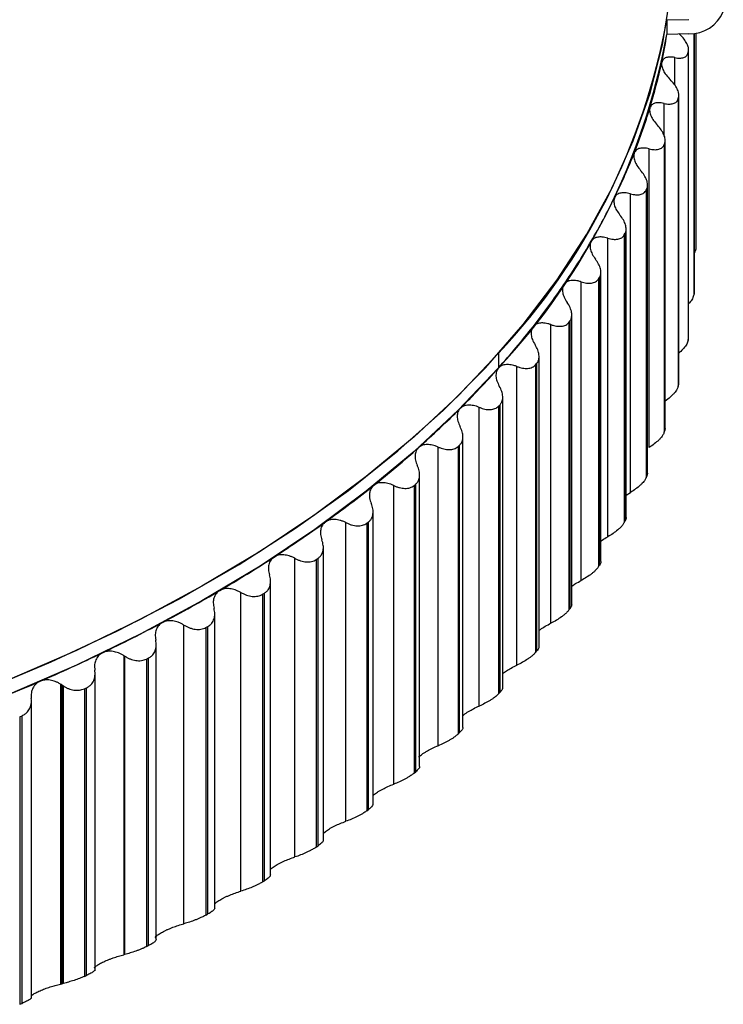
# Paper-space layout '_Isométrica' of a CAD drawing. Header units: millimetres. Extents: x -40 to 45.2, y -27.8 to 60.8.
# Tile 6 of 8: x 20.8 to 36.6, y -24 to -1.9. Entities that reach past the tile are written whole.
import ezdxf

# ---------------------------------------------------------------- set-up
doc = ezdxf.new("R2010")
doc.units = ezdxf.units.MM

psp = doc.layouts.new('_Isométrica')

# ---------------------------------------------------------------- linework, layer by layer
at = {"color": 7, "linetype": 'Continuous', "lineweight": 25}
for p, q in [((35.349, -1.89), (35.841, -1.876)), ((35.349, -1.89), (35.349, -2.217)), ((35.841, -2.203), (35.349, -2.217)), ((35.958, -2.193), (35.958, -8.03)), ((35.961, -7.98), (35.961, -2.192)), ((35.961, -7.992), (35.961, -2.192)), ((36, -2.185), (36, -6.986)), ((35.825, -2.621), (35.831, -2.583)), ((35.825, -2.621), (35.825, -9.071)), ((35.831, -9.034), (35.831, -2.583)), ((35.833, -9.009), (35.833, -2.552)), ((35.528, -3.352), (35.528, -2.733)), ((35.601, -3.657), (35.611, -3.62)), ((35.601, -3.657), (35.601, -10.108)), ((35.611, -10.071), (35.611, -3.62)), ((35.616, -10.033), (35.616, -3.573)), ((35.284, -4.472), (35.284, -3.761)), ((35.31, -11.05), (35.31, -4.586)), ((34.951, -11.478), (34.951, -4.78)), ((35.287, -4.686), (35.3, -4.649)), ((35.287, -4.686), (35.287, -11.137)), ((35.3, -11.1), (35.3, -4.649)), ((34.885, -5.704), (34.901, -5.668)), ((34.885, -5.704), (34.885, -12.155)), ((34.901, -12.118), (34.901, -5.668)), ((34.916, -12.056), (34.916, -5.589)), ((34.53, -12.486), (34.53, -5.788)), ((34.435, -13.051), (34.435, -6.578)), ((34.021, -13.481), (34.021, -6.783)), ((34.394, -6.71), (34.413, -6.674)), ((34.394, -6.71), (34.394, -13.16)), ((34.413, -13.124), (34.413, -6.674)), ((33.816, -7.7), (33.839, -7.664)), ((33.816, -7.7), (33.816, -14.15)), ((33.839, -14.115), (33.839, -7.664)), ((33.869, -14.032), (33.869, -7.55)), ((33.427, -14.46), (33.427, -7.762)), ((35.958, -8.03), (35.961, -7.992)), ((33.218, -14.996), (33.218, -8.504)), ((32.748, -15.42), (32.748, -8.722)), ((33.153, -8.671), (33.179, -8.637)), ((33.153, -8.671), (33.153, -15.122)), ((33.179, -15.087), (33.179, -8.637)), ((35.825, -9.071), (35.831, -9.034)), ((31.576, -9.366), (31.576, -9.693)), ((32.484, -15.94), (32.484, -9.438)), ((31.987, -16.36), (31.987, -9.661)), ((32.406, -9.623), (32.435, -9.589)), ((32.406, -9.623), (32.406, -16.073)), ((32.435, -16.04), (32.435, -9.589)), ((35.601, -10.108), (35.611, -10.071)), ((35.611, -10.033), (35.611, -10.071)), ((31.67, -16.861), (31.67, -10.349)), ((31.144, -17.276), (31.144, -10.578)), ((31.578, -10.551), (31.609, -10.518)), ((31.578, -10.551), (31.578, -17.002)), ((31.609, -16.969), (31.609, -10.518)), ((30.777, -17.758), (30.777, -11.236)), ((35.287, -11.137), (35.3, -11.1)), ((35.306, -11.05), (35.3, -11.1)), ((30.223, -18.166), (30.223, -11.468)), ((30.669, -11.455), (30.703, -11.423)), ((30.669, -11.455), (30.669, -17.905)), ((30.703, -17.873), (30.703, -11.423)), ((29.807, -18.63), (29.807, -12.093)), ((34.885, -12.155), (34.901, -12.118)), ((34.914, -12.056), (34.901, -12.118)), ((29.226, -19.029), (29.226, -12.331)), ((29.683, -12.33), (29.72, -12.299)), ((29.683, -12.33), (29.683, -18.781)), ((29.72, -18.75), (29.72, -12.299)), ((34.435, -12.549), (34.53, -12.486)), ((28.764, -19.473), (28.764, -12.921)), ((28.155, -19.862), (28.155, -13.164)), ((28.622, -13.177), (28.662, -13.147)), ((28.622, -13.177), (28.622, -19.627)), ((28.662, -19.597), (28.662, -13.147)), ((34.394, -13.16), (34.413, -13.124)), ((27.649, -20.285), (27.649, -13.718)), ((27.013, -20.662), (27.013, -13.964)), ((27.489, -13.991), (27.531, -13.962)), ((27.489, -13.991), (27.489, -20.442)), ((27.531, -20.413), (27.531, -13.962)), ((33.816, -14.15), (33.839, -14.115)), ((26.465, -21.064), (26.465, -14.481)), ((25.802, -21.429), (25.802, -14.731)), ((26.286, -14.771), (26.331, -14.744)), ((26.286, -14.771), (26.286, -21.222)), ((26.331, -21.194), (26.331, -14.744)), ((25.216, -21.807), (25.216, -15.209)), ((33.153, -15.122), (33.179, -15.087)), ((24.526, -22.159), (24.526, -15.461)), ((25.017, -15.516), (25.064, -15.49)), ((25.017, -15.516), (25.017, -21.966)), ((25.064, -21.94), (25.064, -15.49)), ((23.905, -22.515), (23.905, -15.898)), ((32.406, -16.073), (32.435, -16.04)), ((23.181, -16.148), (23.181, -22.854)), ((23.189, -22.852), (23.189, -16.153)), ((23.197, -22.85), (23.197, -16.159)), ((23.685, -16.223), (23.734, -16.198)), ((23.685, -16.223), (23.685, -22.673)), ((23.734, -22.648), (23.734, -16.198)), ((22.534, -23.217), (22.534, -16.514)), ((21.761, -16.785), (21.761, -23.512)), ((21.793, -23.504), (21.793, -16.806)), ((21.824, -23.497), (21.824, -16.827)), ((22.293, -16.89), (22.344, -16.866)), ((22.293, -16.89), (22.293, -23.34)), ((22.344, -23.317), (22.344, -16.866)), ((31.578, -17.002), (31.609, -16.969)), ((21.108, -23.836), (21.108, -17.133)), ((20.845, -17.516), (20.898, -17.494)), ((20.845, -17.516), (20.845, -23.966)), ((20.898, -23.945), (20.898, -17.494)), ((30.669, -17.905), (30.703, -17.873)), ((29.683, -18.781), (29.72, -18.75)), ((28.622, -19.627), (28.662, -19.597)), ((27.649, -20.126), (27.695, -20.088)), ((27.489, -20.442), (27.531, -20.413)), ((26.286, -21.222), (26.331, -21.194)), ((25.017, -21.966), (25.064, -21.94)), ((23.685, -22.673), (23.734, -22.648)), ((22.293, -23.34), (22.344, -23.317)), ((20.845, -23.966), (20.898, -23.945))]:
    psp.add_line(p, q, dxfattribs=at)
at = {"color": 7, "linetype": 'Continuous', "lineweight": 25, "flags": 128}
for points in [[(20.016, -16.925), (21.548, -16.286), (23.019, -15.601), (24.425, -14.872), (25.762, -14.1), (27.025, -13.289), (28.212, -12.44), (29.319, -11.555), (30.343, -10.638), (31.28, -9.691), (32.129, -8.716), (32.887, -7.716), (33.552, -6.695), (34.122, -5.655), (34.595, -4.598), (34.97, -3.529), (35.246, -2.449), (35.421, -1.363)], [(31.576, -9.366), (30.673, -10.318), (29.684, -11.24), (28.612, -12.131), (27.46, -12.988), (26.231, -13.809), (24.928, -14.591), (23.556, -15.332), (22.117, -16.03), (20.617, -16.683), (19.059, -17.29), (17.447, -17.848), (15.786, -18.356), (14.082, -18.812), (12.337, -19.216), (10.559, -19.566), (8.75, -19.861), (6.917, -20.101), (5.065, -20.284), (3.198, -20.41)], [(31.576, -9.693), (30.673, -10.644), (29.684, -11.567), (28.612, -12.458), (27.46, -13.315), (26.231, -14.136), (24.928, -14.918), (23.556, -15.659), (22.117, -16.357), (20.617, -17.01), (19.059, -17.617), (17.447, -18.175), (15.786, -18.683), (14.082, -19.139), (12.337, -19.543), (10.559, -19.893), (8.75, -20.188), (6.917, -20.428), (5.065, -20.611), (3.198, -20.737)]]:
    psp.add_lwpolyline(points, dxfattribs=at)
at = {"color": 7, "linetype": 'Continuous', "lineweight": 25}
for centre, radius, start, end in [((35.858, -1.386), 0.817, 268.819, 337.4117), ((20.71, 0.808), 14.885, 316.8828, 349.5578), ((20.71, 0.481), 14.885, 316.8828, 349.5578), ((23.262, -0.277), 12.241, 347.9086, 350.8804), ((22.896, -0.196), 12.616, 343.1177, 347.8976), ((22.299, -0.014), 13.24, 338.4858, 343.1144), ((21.548, 0.283), 14.048, 334.0341, 338.4834), ((20.654, 0.719), 15.042, 329.7816, 334.0326), ((19.634, 1.313), 16.223, 325.7388, 329.7808), ((18.504, 2.083), 17.59, 321.9088, 325.7386), ((17.284, 3.039), 19.14, 318.289, 321.9092), ((15.994, 4.188), 20.868, 314.8723, 318.2897), ((14.656, 5.532), 22.764, 311.6484, 314.8732), ((13.29, 7.067), 24.82, 308.6052, 311.6495), ((11.917, 8.785), 27.018, 305.7296, 308.6064), ((10.559, 10.672), 29.343, 303.0081, 305.7309), ((9.235, 12.709), 31.773, 300.4272, 303.0093), ((7.963, 14.874), 34.283, 297.974, 300.4284), ((6.759, 17.139), 36.848, 295.6359, 297.9751), ((5.638, 19.474), 39.439, 293.4014, 295.637), ((4.61, 21.846), 42.024, 291.2595, 293.4024)]:
    psp.add_arc(centre, radius, start, end, dxfattribs=at)
for points, knots in [([(35.831, -2.583), (35.832, -2.574), (35.834, -2.556), (35.832, -2.526), (35.825, -2.49), (35.81, -2.446), (35.777, -2.378), (35.717, -2.291), (35.652, -2.227), (35.619, -2.195)], [0, 0, 0, 0, 0.082854, 0.165929, 0.250146, 0.374251, 0.499638, 0.745109, 1, 1, 1, 1]), ([(35.528, -2.733), (35.547, -2.737), (35.585, -2.744), (35.637, -2.746), (35.685, -2.742), (35.727, -2.732), (35.764, -2.715), (35.793, -2.69), (35.815, -2.659), (35.821, -2.634), (35.825, -2.621)], [0, 0, 0, 0, 0.129351, 0.254419, 0.377148, 0.499596, 0.624417, 0.748825, 0.875523, 1, 1, 1, 1]), ([(35.232, -2.841), (35.23, -2.854), (35.226, -2.88), (35.232, -2.925), (35.246, -2.974), (35.275, -3.04), (35.329, -3.127), (35.39, -3.191), (35.422, -3.226)], [0, 0, 0, 0, 0.120692, 0.24373, 0.369847, 0.499724, 0.734335, 1, 1, 1, 1]), ([(35.528, -2.733), (35.508, -2.729), (35.469, -2.722), (35.417, -2.72), (35.371, -2.724), (35.316, -2.737), (35.259, -2.77), (35.241, -2.817), (35.232, -2.841)], [0, 0, 0, 0, 0.136966, 0.265944, 0.387157, 0.500874, 0.75657, 1, 1, 1, 1]), ([(35.611, -3.62), (35.612, -3.611), (35.616, -3.593), (35.616, -3.563), (35.612, -3.526), (35.6, -3.482), (35.571, -3.414), (35.516, -3.325), (35.454, -3.259), (35.422, -3.226)], [0, 0, 0, 0, 0.082855, 0.165929, 0.250146, 0.374251, 0.499638, 0.745109, 1, 1, 1, 1]), ([(35.284, -3.761), (35.263, -3.756), (35.224, -3.748), (35.17, -3.745), (35.122, -3.747), (35.064, -3.759), (35.002, -3.789), (34.98, -3.836), (34.969, -3.86)], [0, 0, 0, 0, 0.136966, 0.265943, 0.387156, 0.500873, 0.75657, 1, 1, 1, 1]), ([(35.284, -3.761), (35.304, -3.765), (35.342, -3.773), (35.397, -3.777), (35.446, -3.775), (35.491, -3.765), (35.53, -3.749), (35.563, -3.726), (35.588, -3.695), (35.597, -3.67), (35.601, -3.657)], [0, 0, 0, 0, 0.129351, 0.254419, 0.377149, 0.499596, 0.624417, 0.748826, 0.875523, 1, 1, 1, 1]), ([(34.969, -3.86), (34.966, -3.872), (34.96, -3.899), (34.962, -3.944), (34.972, -3.993), (34.997, -4.06), (35.047, -4.148), (35.105, -4.214), (35.136, -4.25)], [0, 0, 0, 0, 0.120692, 0.24373, 0.369847, 0.499724, 0.734335, 1, 1, 1, 1]), ([(35.3, -4.649), (35.303, -4.64), (35.308, -4.622), (35.311, -4.592), (35.309, -4.556), (35.3, -4.511), (35.275, -4.442), (35.225, -4.352), (35.166, -4.284), (35.136, -4.25)], [0, 0, 0, 0, 0.082855, 0.165929, 0.250146, 0.374251, 0.499638, 0.745109, 1, 1, 1, 1]), ([(34.951, -4.78), (34.93, -4.775), (34.89, -4.766), (34.834, -4.761), (34.784, -4.761), (34.723, -4.771), (34.657, -4.8), (34.63, -4.847), (34.617, -4.869)], [0, 0, 0, 0, 0.136965, 0.265943, 0.387156, 0.500873, 0.75657, 1, 1, 1, 1]), ([(34.951, -4.78), (34.971, -4.785), (35.011, -4.794), (35.066, -4.799), (35.118, -4.799), (35.165, -4.791), (35.207, -4.776), (35.243, -4.753), (35.271, -4.724), (35.282, -4.699), (35.287, -4.686)], [0, 0, 0, 0, 0.129351, 0.254419, 0.377149, 0.499596, 0.624417, 0.748826, 0.875523, 1, 1, 1, 1]), ([(34.617, -4.869), (34.613, -4.882), (34.605, -4.908), (34.603, -4.953), (34.611, -5.003), (34.632, -5.07), (34.676, -5.16), (34.731, -5.228), (34.76, -5.264)], [0, 0, 0, 0, 0.120692, 0.24373, 0.369847, 0.499724, 0.734335, 1, 1, 1, 1]), ([(34.901, -5.668), (34.904, -5.659), (34.911, -5.641), (34.916, -5.611), (34.917, -5.575), (34.911, -5.53), (34.89, -5.46), (34.845, -5.369), (34.789, -5.299), (34.76, -5.264)], [0, 0, 0, 0, 0.082855, 0.165929, 0.250147, 0.374252, 0.499638, 0.745109, 1, 1, 1, 1]), ([(34.53, -5.788), (34.55, -5.793), (34.59, -5.804), (34.648, -5.811), (34.701, -5.812), (34.751, -5.805), (34.795, -5.792), (34.833, -5.77), (34.865, -5.742), (34.878, -5.717), (34.885, -5.704)], [0, 0, 0, 0, 0.129351, 0.254419, 0.377149, 0.499597, 0.624417, 0.748826, 0.875523, 1, 1, 1, 1]), ([(34.178, -5.868), (34.173, -5.88), (34.162, -5.906), (34.158, -5.951), (34.162, -6.001), (34.178, -6.069), (34.218, -6.16), (34.27, -6.229), (34.297, -6.266)], [0, 0, 0, 0, 0.120692, 0.24373, 0.369847, 0.499724, 0.734335, 1, 1, 1, 1]), ([(34.53, -5.788), (34.509, -5.783), (34.468, -5.772), (34.41, -5.765), (34.359, -5.765), (34.295, -5.773), (34.224, -5.8), (34.193, -5.845), (34.178, -5.868)], [0, 0, 0, 0, 0.136965, 0.265943, 0.387155, 0.500872, 0.756569, 1, 1, 1, 1]), ([(34.413, -6.674), (34.417, -6.665), (34.426, -6.647), (34.433, -6.618), (34.436, -6.581), (34.433, -6.536), (34.417, -6.466), (34.378, -6.373), (34.324, -6.302), (34.297, -6.266)], [0, 0, 0, 0, 0.082855, 0.165929, 0.250147, 0.374252, 0.499638, 0.745109, 1, 1, 1, 1]), ([(34.021, -6.783), (34, -6.777), (33.958, -6.765), (33.899, -6.757), (33.847, -6.755), (33.78, -6.761), (33.705, -6.785), (33.67, -6.83), (33.652, -6.852)], [0, 0, 0, 0, 0.136966, 0.265945, 0.387158, 0.500875, 0.756571, 1, 1, 1, 1]), ([(34.021, -6.783), (34.042, -6.789), (34.083, -6.8), (34.142, -6.809), (34.197, -6.812), (34.248, -6.807), (34.295, -6.794), (34.336, -6.774), (34.371, -6.746), (34.386, -6.722), (34.394, -6.71)], [0, 0, 0, 0, 0.129351, 0.254419, 0.377149, 0.499597, 0.624418, 0.748826, 0.875523, 1, 1, 1, 1]), ([(33.652, -6.852), (33.646, -6.865), (33.634, -6.89), (33.626, -6.935), (33.626, -6.985), (33.639, -7.053), (33.673, -7.145), (33.722, -7.216), (33.747, -7.253)], [0, 0, 0, 0, 0.1206917, 0.2437299, 0.3698474, 0.4997246, 0.7343356, 1, 1, 1, 1]), ([(36, -6.986), (35.998, -7.014), (35.995, -7.052), (35.968, -7.097), (35.961, -7.109)], [0, 0, 0, 0, 0.731151, 1, 1, 1, 1]), ([(33.839, -7.664), (33.843, -7.656), (33.853, -7.638), (33.863, -7.609), (33.869, -7.572), (33.869, -7.527), (33.857, -7.457), (33.823, -7.363), (33.773, -7.29), (33.747, -7.253)], [0, 0, 0, 0, 0.082855, 0.165929, 0.250147, 0.374252, 0.499638, 0.745109, 1, 1, 1, 1]), ([(33.427, -7.762), (33.448, -7.768), (33.489, -7.781), (33.549, -7.792), (33.606, -7.796), (33.659, -7.792), (33.708, -7.781), (33.752, -7.762), (33.79, -7.735), (33.807, -7.711), (33.816, -7.7)], [0, 0, 0, 0, 0.129351, 0.254419, 0.377149, 0.499597, 0.624418, 0.748826, 0.875523, 1, 1, 1, 1]), ([(33.042, -7.82), (33.035, -7.832), (33.02, -7.857), (33.009, -7.902), (33.006, -7.952), (33.014, -8.02), (33.043, -8.113), (33.088, -8.185), (33.113, -8.224)], [0, 0, 0, 0, 0.120692, 0.24373, 0.369848, 0.499725, 0.734336, 1, 1, 1, 1]), ([(33.427, -7.762), (33.405, -7.755), (33.363, -7.742), (33.303, -7.732), (33.249, -7.728), (33.18, -7.733), (33.101, -7.755), (33.061, -7.799), (33.042, -7.82)], [0, 0, 0, 0, 0.136966, 0.265945, 0.387158, 0.500876, 0.756571, 1, 1, 1, 1]), ([(35.958, -8.03), (35.951, -8.058), (35.939, -8.115), (35.89, -8.196), (35.847, -8.242), (35.833, -8.256)], [0, 0, 0, 0, 0.407695, 0.814741, 1, 1, 1, 1]), ([(33.179, -8.637), (33.184, -8.628), (33.195, -8.611), (33.207, -8.582), (33.216, -8.546), (33.219, -8.501), (33.212, -8.43), (33.183, -8.335), (33.136, -8.261), (33.113, -8.224)], [0, 0, 0, 0, 0.082855, 0.165929, 0.250147, 0.374252, 0.499638, 0.745109, 1, 1, 1, 1]), ([(32.348, -8.769), (32.34, -8.781), (32.323, -8.805), (32.309, -8.85), (32.302, -8.899), (32.306, -8.968), (32.33, -9.062), (32.372, -9.135), (32.394, -9.174)], [0, 0, 0, 0, 0.120692, 0.24373, 0.369848, 0.499725, 0.734336, 1, 1, 1, 1]), ([(32.748, -8.722), (32.726, -8.715), (32.684, -8.701), (32.623, -8.689), (32.567, -8.683), (32.496, -8.686), (32.413, -8.706), (32.369, -8.748), (32.348, -8.769)], [0, 0, 0, 0, 0.136966, 0.265945, 0.387158, 0.500876, 0.756571, 1, 1, 1, 1]), ([(32.748, -8.722), (32.769, -8.729), (32.811, -8.743), (32.872, -8.756), (32.93, -8.761), (32.985, -8.759), (33.037, -8.75), (33.083, -8.732), (33.123, -8.706), (33.143, -8.683), (33.153, -8.671)], [0, 0, 0, 0, 0.129351, 0.254419, 0.37715, 0.499597, 0.624418, 0.748826, 0.875523, 1, 1, 1, 1]), ([(32.435, -9.589), (32.441, -9.581), (32.454, -9.564), (32.467, -9.535), (32.479, -9.499), (32.485, -9.454), (32.482, -9.383), (32.459, -9.288), (32.416, -9.213), (32.394, -9.174)], [0, 0, 0, 0, 0.082855, 0.165929, 0.250147, 0.374252, 0.499638, 0.745109, 1, 1, 1, 1]), ([(35.825, -9.071), (35.816, -9.1), (35.8, -9.156), (35.73, -9.251), (35.666, -9.321), (35.623, -9.355), (35.616, -9.36)], [0, 0, 0, 0, 0.314354, 0.628209, 0.937866, 1, 1, 1, 1]), ([(31.572, -9.696), (31.563, -9.708), (31.544, -9.732), (31.527, -9.776), (31.517, -9.826), (31.516, -9.894), (31.535, -9.989), (31.573, -10.063), (31.593, -10.103)], [0, 0, 0, 0, 0.120692, 0.24373, 0.369848, 0.499725, 0.734336, 1, 1, 1, 1]), ([(31.987, -9.661), (31.965, -9.654), (31.922, -9.638), (31.86, -9.624), (31.803, -9.618), (31.729, -9.618), (31.643, -9.635), (31.596, -9.676), (31.572, -9.696)], [0, 0, 0, 0, 0.136966, 0.265945, 0.387159, 0.500876, 0.756571, 1, 1, 1, 1]), ([(31.987, -9.661), (32.008, -9.669), (32.05, -9.684), (32.112, -9.699), (32.171, -9.706), (32.228, -9.706), (32.281, -9.698), (32.33, -9.681), (32.373, -9.657), (32.395, -9.634), (32.406, -9.623)], [0, 0, 0, 0, 0.129351, 0.254419, 0.37715, 0.499597, 0.624418, 0.748826, 0.875523, 1, 1, 1, 1]), ([(31.609, -10.518), (31.616, -10.51), (31.63, -10.494), (31.646, -10.466), (31.66, -10.43), (31.67, -10.385), (31.671, -10.314), (31.653, -10.218), (31.614, -10.142), (31.593, -10.103)], [0, 0, 0, 0, 0.082855, 0.165929, 0.250147, 0.374252, 0.499638, 0.745109, 1, 1, 1, 1]), ([(35.601, -10.108), (35.598, -10.117), (35.593, -10.135), (35.58, -10.164), (35.56, -10.198), (35.531, -10.239), (35.479, -10.3), (35.398, -10.377), (35.322, -10.431), (35.284, -10.459)], [0, 0, 0, 0, 0.082855, 0.165929, 0.250147, 0.374252, 0.499638, 0.745109, 1, 1, 1, 1]), ([(31.144, -10.578), (31.122, -10.569), (31.079, -10.552), (31.017, -10.537), (30.959, -10.528), (30.883, -10.526), (30.794, -10.541), (30.742, -10.581), (30.717, -10.6)], [0, 0, 0, 0, 0.1369664, 0.265945, 0.3871587, 0.500876, 0.7565711, 1, 1, 1, 1]), ([(31.144, -10.578), (31.166, -10.586), (31.208, -10.602), (31.27, -10.618), (31.331, -10.627), (31.389, -10.629), (31.445, -10.622), (31.496, -10.607), (31.542, -10.584), (31.566, -10.562), (31.578, -10.551)], [0, 0, 0, 0, 0.129351, 0.25442, 0.37715, 0.499598, 0.624418, 0.748826, 0.875523, 1, 1, 1, 1]), ([(30.717, -10.6), (30.707, -10.612), (30.686, -10.635), (30.665, -10.679), (30.652, -10.728), (30.647, -10.796), (30.66, -10.891), (30.695, -10.967), (30.713, -11.007)], [0, 0, 0, 0, 0.120692, 0.24373, 0.369848, 0.499725, 0.734336, 1, 1, 1, 1]), ([(30.703, -11.423), (30.711, -11.415), (30.726, -11.399), (30.745, -11.371), (30.761, -11.336), (30.774, -11.291), (30.78, -11.221), (30.767, -11.124), (30.731, -11.047), (30.713, -11.007)], [0, 0, 0, 0, 0.082855, 0.165929, 0.250146, 0.374252, 0.499638, 0.745109, 1, 1, 1, 1]), ([(35.287, -11.137), (35.284, -11.146), (35.277, -11.163), (35.261, -11.192), (35.239, -11.226), (35.208, -11.266), (35.152, -11.325), (35.068, -11.4), (34.99, -11.452), (34.951, -11.478)], [0, 0, 0, 0, 0.082855, 0.165929, 0.250147, 0.374252, 0.499638, 0.745109, 1, 1, 1, 1]), ([(29.784, -11.478), (29.773, -11.49), (29.75, -11.512), (29.726, -11.555), (29.71, -11.604), (29.701, -11.672), (29.708, -11.767), (29.739, -11.844), (29.755, -11.885)], [0, 0, 0, 0, 0.120692, 0.24373, 0.369848, 0.499725, 0.734336, 1, 1, 1, 1]), ([(30.223, -11.468), (30.201, -11.459), (30.158, -11.441), (30.095, -11.424), (30.036, -11.414), (29.959, -11.409), (29.866, -11.422), (29.811, -11.46), (29.784, -11.478)], [0, 0, 0, 0, 0.136966, 0.265945, 0.387159, 0.500876, 0.756571, 1, 1, 1, 1]), ([(30.223, -11.468), (30.245, -11.477), (30.287, -11.495), (30.35, -11.513), (30.411, -11.523), (30.471, -11.527), (30.528, -11.522), (30.582, -11.508), (30.63, -11.487), (30.656, -11.465), (30.669, -11.455)], [0, 0, 0, 0, 0.129351, 0.25442, 0.37715, 0.499598, 0.624418, 0.748826, 0.875523, 1, 1, 1, 1]), ([(29.72, -12.299), (29.728, -12.292), (29.745, -12.276), (29.765, -12.249), (29.785, -12.214), (29.8, -12.171), (29.811, -12.1), (29.803, -12.003), (29.772, -11.925), (29.755, -11.885)], [0, 0, 0, 0, 0.082854, 0.165929, 0.250146, 0.374252, 0.499638, 0.74511, 1, 1, 1, 1]), ([(28.776, -12.328), (28.764, -12.339), (28.739, -12.361), (28.712, -12.403), (28.692, -12.451), (28.679, -12.519), (28.681, -12.615), (28.708, -12.692), (28.722, -12.733)], [0, 0, 0, 0, 0.120692, 0.24373, 0.369848, 0.499725, 0.734336, 1, 1, 1, 1]), ([(29.226, -12.331), (29.204, -12.321), (29.161, -12.302), (29.097, -12.283), (29.038, -12.271), (28.959, -12.264), (28.863, -12.274), (28.804, -12.31), (28.776, -12.328)], [0, 0, 0, 0, 0.136966, 0.265945, 0.387159, 0.500876, 0.756571, 1, 1, 1, 1]), ([(29.226, -12.331), (29.247, -12.34), (29.289, -12.359), (29.353, -12.379), (29.415, -12.392), (29.476, -12.396), (29.535, -12.393), (29.591, -12.381), (29.641, -12.361), (29.669, -12.341), (29.683, -12.33)], [0, 0, 0, 0, 0.129351, 0.25442, 0.37715, 0.499598, 0.624418, 0.748826, 0.875523, 1, 1, 1, 1]), ([(34.885, -12.155), (34.881, -12.164), (34.872, -12.181), (34.854, -12.209), (34.83, -12.242), (34.796, -12.282), (34.736, -12.339), (34.649, -12.412), (34.57, -12.461), (34.53, -12.486)], [0, 0, 0, 0, 0.082855, 0.165929, 0.250147, 0.374252, 0.499638, 0.745109, 1, 1, 1, 1]), ([(28.662, -13.147), (28.671, -13.139), (28.689, -13.124), (28.711, -13.098), (28.733, -13.064), (28.751, -13.02), (28.766, -12.95), (28.765, -12.853), (28.737, -12.774), (28.722, -12.733)], [0, 0, 0, 0, 0.082854, 0.165929, 0.250146, 0.374252, 0.499638, 0.745109, 1, 1, 1, 1]), ([(27.695, -13.148), (27.682, -13.158), (27.656, -13.18), (27.625, -13.221), (27.602, -13.268), (27.585, -13.336), (27.582, -13.431), (27.605, -13.509), (27.617, -13.551)], [0, 0, 0, 0, 0.120692, 0.24373, 0.369848, 0.499725, 0.734336, 1, 1, 1, 1]), ([(28.155, -13.164), (28.133, -13.153), (28.09, -13.133), (28.026, -13.112), (27.966, -13.098), (27.886, -13.089), (27.787, -13.096), (27.725, -13.131), (27.695, -13.148)], [0, 0, 0, 0, 0.136966, 0.265945, 0.387159, 0.500876, 0.756571, 1, 1, 1, 1]), ([(28.155, -13.164), (28.176, -13.174), (28.218, -13.194), (28.282, -13.215), (28.345, -13.23), (28.407, -13.236), (28.467, -13.235), (28.525, -13.225), (28.578, -13.206), (28.608, -13.186), (28.622, -13.177)], [0, 0, 0, 0, 0.129351, 0.25442, 0.37715, 0.499598, 0.624418, 0.748827, 0.875523, 1, 1, 1, 1]), ([(34.394, -13.16), (34.389, -13.169), (34.379, -13.186), (34.359, -13.214), (34.332, -13.246), (34.296, -13.284), (34.233, -13.34), (34.142, -13.41), (34.062, -13.457), (34.021, -13.481)], [0, 0, 0, 0, 0.082855, 0.165929, 0.250147, 0.374252, 0.499638, 0.745109, 1, 1, 1, 1]), ([(34.434, -13.051), (34.434, -13.052), (34.44, -13.07), (34.426, -13.098), (34.413, -13.124)], [0, 0, 0, 0, 0.066802, 1, 1, 1, 1]), ([(27.531, -13.962), (27.541, -13.955), (27.56, -13.941), (27.584, -13.915), (27.609, -13.881), (27.63, -13.838), (27.649, -13.769), (27.653, -13.672), (27.629, -13.592), (27.617, -13.551)], [0, 0, 0, 0, 0.082854, 0.165928, 0.250146, 0.374251, 0.499638, 0.745109, 1, 1, 1, 1]), ([(33.869, -13.579), (33.879, -13.572), (33.925, -13.536), (33.979, -13.505), (34.021, -13.481)], [0, 0, 0, 0, 0.210542, 1, 1, 1, 1]), ([(27.013, -13.964), (26.991, -13.953), (26.948, -13.932), (26.884, -13.909), (26.823, -13.893), (26.742, -13.882), (26.641, -13.886), (26.576, -13.919), (26.544, -13.935)], [0, 0, 0, 0, 0.136966, 0.265945, 0.387159, 0.500876, 0.756571, 1, 1, 1, 1]), ([(26.544, -13.935), (26.53, -13.945), (26.502, -13.965), (26.469, -14.006), (26.443, -14.053), (26.421, -14.12), (26.412, -14.215), (26.431, -14.294), (26.442, -14.335)], [0, 0, 0, 0, 0.120692, 0.24373, 0.369848, 0.499725, 0.734336, 1, 1, 1, 1]), ([(27.013, -13.964), (27.034, -13.975), (27.075, -13.996), (27.139, -14.02), (27.203, -14.036), (27.265, -14.044), (27.327, -14.045), (27.386, -14.036), (27.442, -14.019), (27.473, -14), (27.489, -13.991)], [0, 0, 0, 0, 0.129351, 0.25442, 0.37715, 0.499598, 0.624418, 0.748827, 0.875523, 1, 1, 1, 1]), ([(33.865, -14.033), (33.866, -14.037), (33.871, -14.058), (33.853, -14.09), (33.839, -14.115)], [0, 0, 0, 0, 0.204067, 1, 1, 1, 1]), ([(26.331, -14.744), (26.341, -14.737), (26.362, -14.723), (26.388, -14.698), (26.414, -14.665), (26.439, -14.623), (26.462, -14.554), (26.472, -14.457), (26.452, -14.376), (26.442, -14.335)], [0, 0, 0, 0, 0.082854, 0.165928, 0.250146, 0.374251, 0.499638, 0.745109, 1, 1, 1, 1]), ([(33.816, -14.15), (33.811, -14.159), (33.799, -14.176), (33.777, -14.202), (33.748, -14.234), (33.709, -14.271), (33.644, -14.325), (33.55, -14.392), (33.468, -14.437), (33.427, -14.46)], [0, 0, 0, 0, 0.0828546, 0.1659289, 0.2501466, 0.3742516, 0.4996378, 0.7451094, 1, 1, 1, 1]), ([(33.218, -14.591), (33.245, -14.571), (33.311, -14.523), (33.385, -14.483), (33.427, -14.46)], [0, 0, 0, 0, 0.421499, 1, 1, 1, 1]), ([(25.326, -14.687), (25.311, -14.697), (25.282, -14.717), (25.246, -14.756), (25.216, -14.802), (25.19, -14.869), (25.176, -14.963), (25.191, -15.043), (25.199, -15.085)], [0, 0, 0, 0, 0.120692, 0.24373, 0.369847, 0.499725, 0.734336, 1, 1, 1, 1]), ([(25.802, -14.731), (25.78, -14.719), (25.738, -14.696), (25.674, -14.671), (25.613, -14.654), (25.531, -14.64), (25.428, -14.641), (25.36, -14.672), (25.326, -14.687)], [0, 0, 0, 0, 0.136966, 0.265945, 0.387159, 0.500876, 0.756571, 1, 1, 1, 1]), ([(25.802, -14.731), (25.823, -14.742), (25.864, -14.764), (25.928, -14.79), (25.992, -14.808), (26.055, -14.818), (26.118, -14.82), (26.179, -14.813), (26.237, -14.798), (26.27, -14.78), (26.286, -14.771)], [0, 0, 0, 0, 0.129351, 0.25442, 0.37715, 0.499598, 0.624418, 0.748827, 0.875523, 1, 1, 1, 1]), ([(33.213, -14.996), (33.214, -15.004), (33.218, -15.027), (33.195, -15.063), (33.179, -15.087)], [0, 0, 0, 0, 0.306413, 1, 1, 1, 1]), ([(25.064, -15.49), (25.075, -15.483), (25.096, -15.47), (25.125, -15.446), (25.154, -15.414), (25.18, -15.372), (25.208, -15.304), (25.223, -15.207), (25.208, -15.126), (25.199, -15.085)], [0, 0, 0, 0, 0.082854, 0.165928, 0.250146, 0.374251, 0.499638, 0.745109, 1, 1, 1, 1]), ([(33.153, -15.122), (33.147, -15.13), (33.134, -15.147), (33.11, -15.173), (33.078, -15.204), (33.037, -15.24), (32.969, -15.292), (32.872, -15.356), (32.79, -15.399), (32.748, -15.42)], [0, 0, 0, 0, 0.082855, 0.165929, 0.250147, 0.374252, 0.499638, 0.745109, 1, 1, 1, 1]), ([(24.044, -15.404), (24.029, -15.413), (23.997, -15.432), (23.959, -15.47), (23.926, -15.515), (23.896, -15.581), (23.877, -15.675), (23.888, -15.755), (23.894, -15.797)], [0, 0, 0, 0, 0.120692, 0.24373, 0.369847, 0.499725, 0.734336, 1, 1, 1, 1]), ([(24.526, -15.461), (24.505, -15.449), (24.463, -15.425), (24.399, -15.398), (24.338, -15.379), (24.255, -15.363), (24.15, -15.361), (24.079, -15.39), (24.044, -15.404)], [0, 0, 0, 0, 0.136966, 0.265945, 0.387159, 0.500876, 0.756571, 1, 1, 1, 1]), ([(32.484, -15.583), (32.495, -15.574), (32.535, -15.542), (32.626, -15.484), (32.706, -15.442), (32.748, -15.42)], [0, 0, 0, 0, 0.142179, 0.544466, 1, 1, 1, 1]), ([(24.526, -15.461), (24.547, -15.473), (24.588, -15.497), (24.651, -15.524), (24.715, -15.544), (24.78, -15.556), (24.844, -15.56), (24.906, -15.555), (24.965, -15.541), (25, -15.524), (25.017, -15.516)], [0, 0, 0, 0, 0.129351, 0.25442, 0.37715, 0.499598, 0.624418, 0.748827, 0.875523, 1, 1, 1, 1]), ([(23.734, -16.198), (23.745, -16.192), (23.768, -16.179), (23.798, -16.155), (23.829, -16.124), (23.859, -16.084), (23.891, -16.016), (23.911, -15.92), (23.9, -15.839), (23.894, -15.797)], [0, 0, 0, 0, 0.082854, 0.165928, 0.250145, 0.374251, 0.499638, 0.745109, 1, 1, 1, 1]), ([(22.702, -16.082), (22.685, -16.091), (22.652, -16.109), (22.611, -16.146), (22.576, -16.19), (22.542, -16.255), (22.517, -16.349), (22.524, -16.428), (22.528, -16.471)], [0, 0, 0, 0, 0.120692, 0.24373, 0.369847, 0.499725, 0.734336, 1, 1, 1, 1]), ([(23.181, -16.148), (23.16, -16.136), (23.119, -16.112), (23.057, -16.084), (22.996, -16.064), (22.914, -16.047), (22.81, -16.043), (22.737, -16.069), (22.702, -16.082)], [0, 0, 0, 0, 0.136544, 0.265355, 0.386656, 0.500716, 0.756292, 1, 1, 1, 1]), ([(32.406, -16.073), (32.399, -16.082), (32.385, -16.098), (32.359, -16.123), (32.325, -16.153), (32.282, -16.188), (32.211, -16.238), (32.111, -16.299), (32.029, -16.339), (31.987, -16.36)], [0, 0, 0, 0, 0.082855, 0.165929, 0.250146, 0.374251, 0.499638, 0.745109, 1, 1, 1, 1]), ([(32.48, -15.94), (32.48, -15.95), (32.482, -15.977), (32.453, -16.016), (32.435, -16.04)], [0, 0, 0, 0, 0.385484, 1, 1, 1, 1]), ([(23.197, -16.159), (23.217, -16.171), (23.257, -16.195), (23.319, -16.222), (23.382, -16.243), (23.446, -16.256), (23.509, -16.262), (23.572, -16.258), (23.632, -16.246), (23.667, -16.23), (23.685, -16.223)], [0, 0, 0, 0, 0.12925, 0.254292, 0.377023, 0.499444, 0.624277, 0.748732, 0.875456, 1, 1, 1, 1]), ([(22.344, -16.866), (22.356, -16.861), (22.38, -16.849), (22.411, -16.826), (22.445, -16.796), (22.477, -16.756), (22.513, -16.69), (22.539, -16.594), (22.531, -16.513), (22.528, -16.471)], [0, 0, 0, 0, 0.082854, 0.165928, 0.250145, 0.374251, 0.499638, 0.745109, 1, 1, 1, 1]), ([(31.67, -16.549), (31.696, -16.529), (31.753, -16.486), (31.863, -16.42), (31.944, -16.38), (31.987, -16.36)], [0, 0, 0, 0, 0.285101, 0.620363, 1, 1, 1, 1]), ([(21.302, -16.721), (21.285, -16.729), (21.25, -16.746), (21.206, -16.782), (21.168, -16.825), (21.13, -16.889), (21.1, -16.982), (21.103, -17.062), (21.105, -17.104)], [0, 0, 0, 0, 0.120692, 0.24373, 0.369847, 0.499725, 0.734336, 1, 1, 1, 1]), ([(21.761, -16.785), (21.741, -16.774), (21.703, -16.751), (21.644, -16.726), (21.586, -16.707), (21.507, -16.691), (21.408, -16.686), (21.336, -16.709), (21.302, -16.721)], [0, 0, 0, 0, 0.13539, 0.263751, 0.38531, 0.500335, 0.755538, 1, 1, 1, 1]), ([(21.824, -16.827), (21.843, -16.838), (21.881, -16.861), (21.941, -16.887), (22, -16.906), (22.061, -16.919), (22.122, -16.924), (22.182, -16.921), (22.24, -16.911), (22.276, -16.897), (22.293, -16.89)], [0, 0, 0, 0, 0.128963, 0.253945, 0.376702, 0.499084, 0.623963, 0.748535, 0.875286, 1, 1, 1, 1]), ([(31.578, -17.002), (31.57, -17.01), (31.554, -17.026), (31.527, -17.05), (31.491, -17.079), (31.445, -17.112), (31.372, -17.161), (31.27, -17.219), (31.187, -17.257), (31.144, -17.276)], [0, 0, 0, 0, 0.082855, 0.165929, 0.250146, 0.374251, 0.499638, 0.745109, 1, 1, 1, 1]), ([(31.667, -16.861), (31.666, -16.875), (31.664, -16.904), (31.629, -16.946), (31.609, -16.969)], [0, 0, 0, 0, 0.448266, 1, 1, 1, 1]), ([(20.898, -17.494), (20.91, -17.488), (20.935, -17.477), (20.968, -17.456), (21.003, -17.426), (21.038, -17.388), (21.078, -17.322), (21.11, -17.228), (21.106, -17.146), (21.105, -17.104)], [0, 0, 0, 0, 0.0828537, 0.1659274, 0.2501445, 0.3742506, 0.4996375, 0.7451092, 1, 1, 1, 1]), ([(30.777, -17.49), (30.784, -17.484), (30.818, -17.454), (30.901, -17.4), (31.02, -17.332), (31.101, -17.295), (31.144, -17.276)], [0, 0, 0, 0, 0.07558, 0.387912, 0.674959, 1, 1, 1, 1]), ([(30.777, -17.758), (30.777, -17.758), (30.782, -17.77), (30.764, -17.808), (30.724, -17.851), (30.703, -17.873)], [0, 0, 0, 0, 0.002128, 0.499244, 1, 1, 1, 1]), ([(30.669, -17.905), (30.661, -17.913), (30.644, -17.928), (30.614, -17.952), (30.577, -17.98), (30.529, -18.012), (30.453, -18.058), (30.349, -18.113), (30.266, -18.148), (30.223, -18.166)], [0, 0, 0, 0, 0.082854, 0.165929, 0.250146, 0.374251, 0.499638, 0.745109, 1, 1, 1, 1]), ([(29.784, -18.419), (29.797, -18.408), (29.822, -18.386), (29.869, -18.352), (29.922, -18.317), (29.996, -18.273), (30.099, -18.219), (30.18, -18.185), (30.223, -18.166)], [0, 0, 0, 0, 0.120692, 0.24373, 0.369847, 0.499724, 0.734335, 1, 1, 1, 1]), ([(29.805, -18.63), (29.806, -18.633), (29.81, -18.646), (29.787, -18.686), (29.743, -18.729), (29.72, -18.75)], [0, 0, 0, 0, 0.08947, 0.543075, 1, 1, 1, 1]), ([(29.683, -18.781), (29.674, -18.789), (29.656, -18.803), (29.625, -18.826), (29.585, -18.853), (29.536, -18.883), (29.458, -18.927), (29.352, -18.98), (29.268, -19.012), (29.226, -19.029)], [0, 0, 0, 0, 0.082854, 0.165929, 0.250146, 0.374251, 0.499638, 0.745109, 1, 1, 1, 1]), ([(28.776, -19.269), (28.789, -19.258), (28.817, -19.237), (28.866, -19.205), (28.921, -19.171), (28.997, -19.129), (29.101, -19.078), (29.183, -19.046), (29.226, -19.029)], [0, 0, 0, 0, 0.120692, 0.24373, 0.369847, 0.499724, 0.734335, 1, 1, 1, 1]), ([(28.622, -19.627), (28.613, -19.634), (28.593, -19.649), (28.56, -19.671), (28.519, -19.696), (28.468, -19.725), (28.388, -19.767), (28.28, -19.816), (28.197, -19.846), (28.155, -19.862)], [0, 0, 0, 0, 0.082854, 0.165929, 0.250146, 0.374251, 0.499638, 0.745109, 1, 1, 1, 1]), ([(28.76, -19.473), (28.761, -19.478), (28.764, -19.494), (28.736, -19.535), (28.687, -19.577), (28.662, -19.597)], [0, 0, 0, 0, 0.163007, 0.5799772, 1, 1, 1, 1]), ([(27.695, -20.088), (27.709, -20.078), (27.738, -20.058), (27.79, -20.027), (27.847, -19.995), (27.925, -19.955), (28.03, -19.907), (28.112, -19.878), (28.155, -19.862)], [0, 0, 0, 0, 0.120692, 0.24373, 0.369847, 0.499724, 0.734335, 1, 1, 1, 1]), ([(27.645, -20.285), (27.645, -20.292), (27.646, -20.309), (27.611, -20.353), (27.558, -20.393), (27.531, -20.413)], [0, 0, 0, 0, 0.225624, 0.6114, 1, 1, 1, 1]), ([(27.489, -20.442), (27.479, -20.448), (27.458, -20.462), (27.424, -20.483), (27.381, -20.507), (27.328, -20.535), (27.246, -20.574), (27.137, -20.62), (27.055, -20.648), (27.013, -20.662)], [0, 0, 0, 0, 0.082854, 0.165928, 0.250146, 0.374251, 0.499638, 0.745109, 1, 1, 1, 1]), ([(26.544, -20.875), (26.559, -20.866), (26.59, -20.847), (26.643, -20.817), (26.702, -20.787), (26.782, -20.749), (26.889, -20.704), (26.97, -20.677), (27.013, -20.662)], [0, 0, 0, 0, 0.120692, 0.24373, 0.369847, 0.499724, 0.734336, 1, 1, 1, 1]), ([(26.465, -20.935), (26.467, -20.933), (26.482, -20.917), (26.515, -20.895), (26.544, -20.875)], [0, 0, 0, 0, 0.10987, 1, 1, 1, 1]), ([(26.463, -21.063), (26.462, -21.072), (26.46, -21.092), (26.417, -21.137), (26.36, -21.175), (26.331, -21.194)], [0, 0, 0, 0, 0.279458, 0.638415, 1, 1, 1, 1]), ([(26.286, -21.222), (26.276, -21.228), (26.254, -21.241), (26.218, -21.261), (26.173, -21.284), (26.119, -21.31), (26.036, -21.347), (25.926, -21.39), (25.844, -21.416), (25.802, -21.429)], [0, 0, 0, 0, 0.082854, 0.165928, 0.250146, 0.374251, 0.499638, 0.745109, 1, 1, 1, 1]), ([(25.216, -21.709), (25.225, -21.7), (25.248, -21.676), (25.297, -21.646), (25.326, -21.628)], [0, 0, 0, 0, 0.395301, 1, 1, 1, 1]), ([(25.326, -21.628), (25.342, -21.619), (25.374, -21.601), (25.43, -21.572), (25.49, -21.544), (25.571, -21.509), (25.679, -21.467), (25.759, -21.442), (25.802, -21.429)], [0, 0, 0, 0, 0.120692, 0.24373, 0.369847, 0.499724, 0.734336, 1, 1, 1, 1]), ([(25.216, -21.807), (25.213, -21.817), (25.207, -21.839), (25.156, -21.885), (25.095, -21.922), (25.064, -21.94)], [0, 0, 0, 0, 0.326125, 0.661834, 1, 1, 1, 1]), ([(25.017, -21.966), (25.006, -21.973), (24.983, -21.985), (24.946, -22.004), (24.9, -22.026), (24.844, -22.05), (24.759, -22.084), (24.649, -22.124), (24.568, -22.147), (24.526, -22.159)], [0, 0, 0, 0, 0.082854, 0.165928, 0.250145, 0.374251, 0.499637, 0.745109, 1, 1, 1, 1]), ([(24.044, -22.345), (24.061, -22.336), (24.095, -22.319), (24.152, -22.292), (24.214, -22.265), (24.296, -22.233), (24.404, -22.194), (24.484, -22.171), (24.526, -22.159)], [0, 0, 0, 0, 0.120692, 0.24373, 0.369847, 0.499724, 0.734336, 1, 1, 1, 1]), ([(23.902, -22.515), (23.903, -22.516), (23.908, -22.525), (23.885, -22.552), (23.832, -22.596), (23.767, -22.631), (23.734, -22.648)], [0, 0, 0, 0, 0.058994, 0.368615, 0.683156, 1, 1, 1, 1]), ([(23.886, -22.476), (23.885, -22.474), (23.88, -22.466), (23.902, -22.439), (23.952, -22.397), (24.014, -22.362), (24.044, -22.345)], [0, 0, 0, 0, 0.067695, 0.365692, 0.69064, 1, 1, 1, 1]), ([(23.685, -22.673), (23.667, -22.682), (23.632, -22.699), (23.572, -22.725), (23.51, -22.75), (23.425, -22.782), (23.317, -22.818), (23.237, -22.839), (23.197, -22.85)], [0, 0, 0, 0, 0.124298, 0.250123, 0.374252, 0.499593, 0.745136, 1, 1, 1, 1]), ([(22.702, -23.023), (22.719, -23.015), (22.753, -22.999), (22.811, -22.974), (22.873, -22.95), (22.955, -22.92), (23.062, -22.885), (23.139, -22.864), (23.181, -22.854)], [0, 0, 0, 0, 0.120835, 0.243938, 0.370018, 0.499737, 0.734844, 1, 1, 1, 1]), ([(22.53, -23.184), (22.531, -23.187), (22.535, -23.197), (22.507, -23.225), (22.446, -23.267), (22.378, -23.3), (22.344, -23.317)], [0, 0, 0, 0, 0.1150136, 0.4062023, 0.7020186, 1, 1, 1, 1]), ([(22.525, -23.154), (22.524, -23.151), (22.521, -23.141), (22.548, -23.113), (22.604, -23.072), (22.67, -23.039), (22.702, -23.023)], [0, 0, 0, 0, 0.124653, 0.404444, 0.70954, 1, 1, 1, 1]), ([(22.293, -23.34), (22.276, -23.348), (22.241, -23.364), (22.183, -23.387), (22.123, -23.409), (22.042, -23.437), (21.938, -23.469), (21.863, -23.488), (21.824, -23.497)], [0, 0, 0, 0, 0.124437, 0.250351, 0.374503, 0.499688, 0.745353, 1, 1, 1, 1]), ([(21.302, -23.661), (21.318, -23.654), (21.352, -23.64), (21.408, -23.618), (21.468, -23.597), (21.546, -23.571), (21.648, -23.54), (21.722, -23.521), (21.761, -23.512)], [0, 0, 0, 0, 0.121243, 0.24453, 0.370508, 0.499784, 0.736264, 1, 1, 1, 1]), ([(21.104, -23.812), (21.104, -23.817), (21.106, -23.828), (21.072, -23.857), (21.005, -23.898), (20.933, -23.929), (20.898, -23.945)], [0, 0, 0, 0, 0.164815, 0.439618, 0.718787, 1, 1, 1, 1]), ([(21.106, -23.792), (21.105, -23.788), (21.104, -23.776), (21.137, -23.747), (21.2, -23.708), (21.268, -23.677), (21.302, -23.661)], [0, 0, 0, 0, 0.175119, 0.43878, 0.726286, 1, 1, 1, 1])]:
    psp.add_open_spline(points, degree=3, knots=knots, dxfattribs=at)
for points in [[(23.189, -16.153), (23.186, -16.152), (23.183, -16.15), (23.181, -16.148)], [(23.189, -16.153), (23.191, -16.155), (23.194, -16.157), (23.197, -16.159)], [(21.793, -16.806), (21.782, -16.799), (21.772, -16.792), (21.761, -16.785)], [(21.793, -16.806), (21.803, -16.813), (21.813, -16.82), (21.824, -16.827)], [(23.181, -22.854), (23.183, -22.853), (23.186, -22.852), (23.189, -22.852)], [(23.197, -22.85), (23.194, -22.85), (23.191, -22.851), (23.189, -22.852)], [(21.761, -23.512), (21.772, -23.509), (21.782, -23.507), (21.793, -23.504)], [(21.824, -23.497), (21.813, -23.5), (21.803, -23.502), (21.793, -23.504)]]:
    psp.add_open_spline(points, degree=3, dxfattribs=at)

doc.saveas('drawing.dxf')
